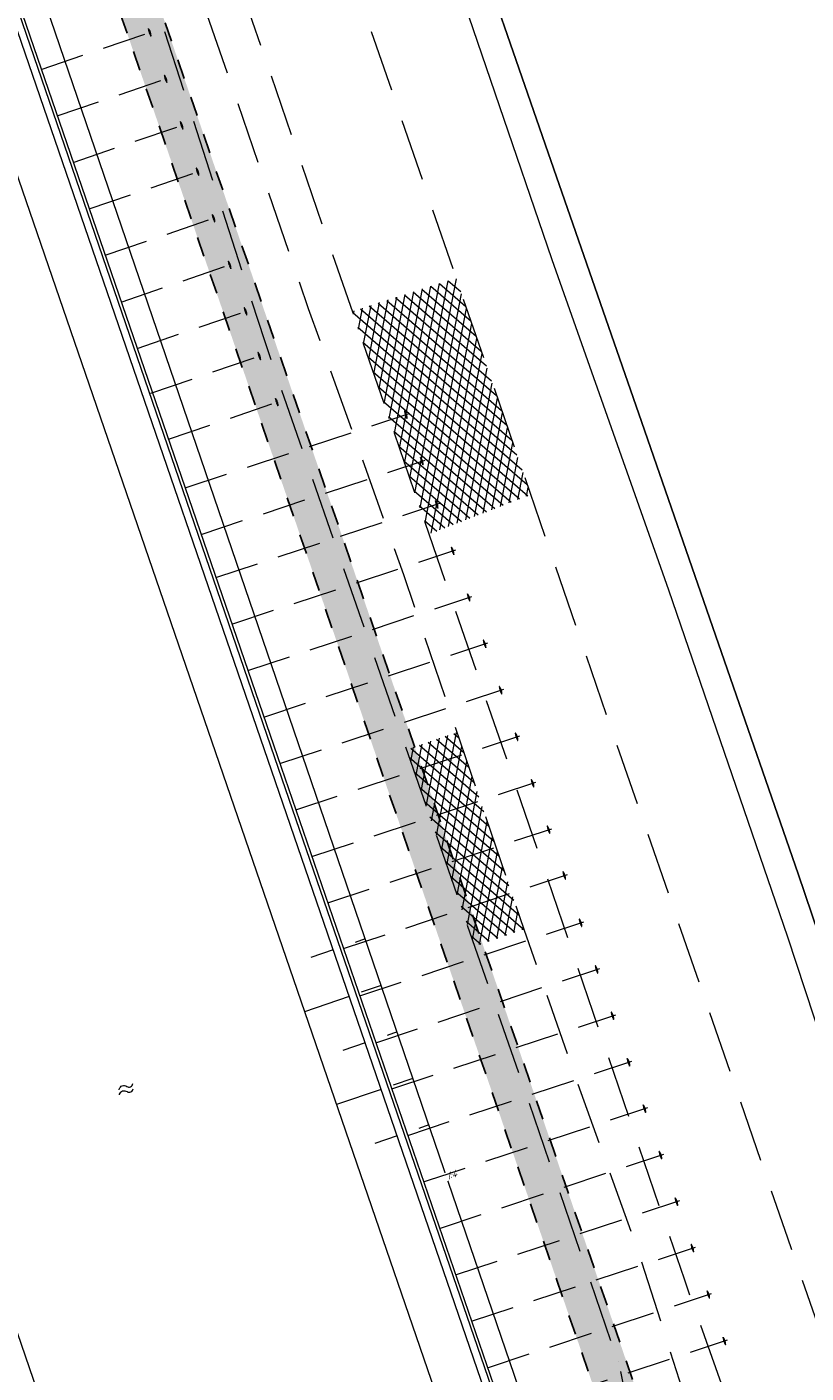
# Model space of a CAD drawing. Header units: metres. Extents: x 264570 to 266133, y 576109 to 577454.
# Tile 94 of 128: x 265559 to 265599, y 576769 to 576838. Entities that reach past the tile are written whole.
import ezdxf

# ---------------------------------------------------------------- set-up
doc = ezdxf.new("R2010")
doc.units = ezdxf.units.M
for name, pattern in [('NLCS-HIDDEN', [4, 2, -2]), ('XX-DASHED', [4.8, 3.15, -1.65]), ('XX-HIDDEN2', [3.335, 2.225, -1.11])]:
    doc.linetypes.add(name, pattern=pattern)
for name, color, linetype, lineweight in [('B-WE-GK-BESCHOEIING-TYPE_1-G', 252, 'B-WE-GK-BESCHOEIING_TYPE_1-G', 15), ('B-WE-GW-TALUDARCERING_LANG-G', 252, 'Continuous', 15), ('B-WE-KL-TRACE-A', 252, 'Continuous', 13), ('B-WE-KL-TRACE-GD', 252, 'NLCS-HIDDEN', 25), ('B-WE-OG-TOPOGRAFIE-G', 252, 'Continuous', 15), ('B-WE-OG-TOPOGRAFIE-S', 252, 'Continuous', 18), ('B-WE-VH-VERHARDING_ASFALT-A', 252, 'Continuous', 18), ('B-XX-AL-HOOGTELABEL-T18', 252, 'Continuous', 18), ('B-XX-GC-VERANKERING_ANKERSTANG-G', 252, 'XX-HIDDEN2', 18), ('B-XX-GK-BESCHOEIING_KUNSTSTOF-G', 252, 'GK-BESCHOEIING', 18), ('V-XX-AL-TOPOGRAFIE-G', 252, 'XX-DASHED', 18)]:
    doc.layers.add(name, color=color, linetype=linetype, lineweight=lineweight)
doc.styles.add('NLCS-ISO-ANNOTATIVE-T18', font='NLCS-ISO.ttf', dxfattribs={"oblique": 30, "height": 1.8})
doc.linetypes.add('B-WE-GK-BESCHOEIING_TYPE_1-G', pattern='A,7.5,[151,NLCS.shx,S=2,R=0,X=-0.25,Y=0.6],2.5', length=10)
doc.linetypes.add('GK-BESCHOEIING', pattern='A,30,-5,[1,NLCS.SHX,S=1,R=0,X=0,Y=0],-5', length=40)
pattern_1 = [(79.02545829, (53091.7779, 115408.78747), (-0.39268474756, 0.07614912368), []), (139.02545829, (53091.7779, 115408.78747), (-0.26228944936, -0.30200040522), [])]

# ---------------------------------------------------------------- blocks, each defined once
blk = doc.blocks.new('SOG-TOPOGRAFIE_WATER-SO')
at = {"flags": 128}
for points in [[(-2.51, 0.56), (-2.43, 0.7, -0.538831), (-0.42, 0.73, 0.605168), (1.26, 0.93, -4.035705)], [(-2.88, -0.71), (-2.79, -0.57, -0.538831), (-0.79, -0.54, 0.605168), (0.89, -0.34, -4.035705)]]:
    blk.add_lwpolyline(points, format="xyb", dxfattribs=at)

msp = doc.modelspace()

# ---------------------------------------------------------------- hatches: boundary and pattern name
at = {"layer": 'B-WE-KL-TRACE-A'}
h = msp.add_hatch(dxfattribs=at)
h.set_pattern_fill('DOTS', color=256, scale=0.5)
h.set_pattern_definition([(0, (265713.50372, 576754.34745), (0.079375, 0.15875), [0, -0.15875])])
h.paths.add_polyline_path([(265257.497, 576901.576), (265280.092, 576836.285), (265298.31, 576783.268), (265291.791, 576781.392), (265239.384, 576934.357), (265222.655, 576983.209), (265230.7, 576979.939), (265245.297, 576937.421), (265245.427, 576937.04)])
h.paths.add_polyline_path([(265223.141, 576984.793), (265219.917, 576993.606), (265211.971, 577028.584), (265210.547, 577042.097), (265222.786, 577002.989), (265229.989, 576982.009)])
h.paths.add_polyline_path([(265207.488, 577055.376), (265208.876, 577042.208), (265202.774, 577069.069)])
h.paths.add_polyline_path([(265194.59, 577097.909), (265209.11, 577055.736), (265209.669, 577050.426), (265224.354, 577003.504), (265246.856, 576937.963), (265259.058, 576902.111), (265281.655, 576836.813), (265331.28, 576692.401), (265402.247, 576711.023), (265417.831, 576715.057), (265434.246, 576719.393), (265450.777, 576723.65), (265466.98, 576727.876), (265483.558, 576732.243), (265517.748, 576741.103), (265533.987, 576745.376), (265551.26, 576749.845), (265566.674, 576753.911), (265582.241, 576757.871), (265589.311, 576759.685), (265591.043, 576760.329), (265486.412, 577064.17), (265488.303, 577064.821), (265593.602, 576759.04), (265591.727, 576758.343), (265591.58, 576758.769), (265589.803, 576758.108), (265582.65, 576756.272), (265567.088, 576752.314), (265551.677, 576748.248), (265534.403, 576743.779), (265518.165, 576739.506), (265483.975, 576730.646), (265467.398, 576726.28), (265451.191, 576722.053), (265434.662, 576717.796), (265418.248, 576713.46), (265402.664, 576709.426), (265330.216, 576690.416), (265298.846, 576781.706), (265290.739, 576779.372), (265237.824, 576933.823), (265212.508, 577007.744), (265210.34, 577028.314), (265197.8, 577083.516), (265193.03, 577097.371)])
at = {"layer": 'B-WE-VH-VERHARDING_ASFALT-A'}
h = msp.add_hatch(dxfattribs=at)
h.set_pattern_fill('AVH-ASFALT', color=256, scale=2, angle=90.07206, style=0, pattern_type=2)
h.set_pattern_definition(pattern_1)
h.paths.add_polyline_path([(265585.051, 576813.828), (265581.265, 576824.839), (265575.989, 576823.151), (265579.889, 576811.824)])
h = msp.add_hatch(dxfattribs=at)
h.set_pattern_fill('AVH-ASFALT', color=256, scale=2, angle=90.07206, style=0, pattern_type=2)
h.set_pattern_definition(pattern_1)
h.paths.add_polyline_path([(265584.705, 576791.719), (265581.306, 576801.74), (265578.749, 576800.853), (265582.217, 576790.856)])

# ---------------------------------------------------------------- linework, layer by layer
at = {"layer": 'B-WE-GW-TALUDARCERING_LANG-G', "flags": 128}
for points in [[(265576.641, 576791.223), (265576.132, 576791.049)], [(265575.019, 576790.667), (265573.884, 576790.277)], [(265577.449, 576788.858), (265576.437, 576788.51)], [(265575.831, 576788.302), (265573.562, 576787.523)], [(265578.258, 576786.492), (265577.753, 576786.319)], [(265576.643, 576785.938), (265575.508, 576785.548)], [(265579.066, 576784.126), (265578.061, 576783.781)], [(265577.455, 576783.573), (265575.186, 576782.794)], [(265579.875, 576781.761), (265579.374, 576781.589)], [(265578.267, 576781.209), (265577.132, 576780.819)]]:
    msp.add_lwpolyline(points, dxfattribs=at)
at = {"layer": 'B-WE-KL-TRACE-GD', "ltscale": 0.5, "flags": 128}
msp.add_lwpolyline([(265194.59, 577097.909), (265209.11, 577055.736), (265209.669, 577050.426), (265224.354, 577003.504), (265246.856, 576937.963), (265259.058, 576902.111), (265281.655, 576836.813), (265331.28, 576692.401), (265402.247, 576711.023), (265417.831, 576715.057), (265434.246, 576719.393), (265450.777, 576723.65), (265466.98, 576727.876), (265483.558, 576732.243), (265517.748, 576741.103), (265533.987, 576745.376), (265551.26, 576749.845), (265566.674, 576753.911), (265582.241, 576757.871), (265589.311, 576759.685), (265591.043, 576760.329), (265486.412, 577064.17), (265488.303, 577064.821), (265593.602, 576759.04), (265591.727, 576758.343), (265591.58, 576758.769), (265589.803, 576758.108), (265582.65, 576756.272), (265567.088, 576752.314), (265551.677, 576748.248), (265534.403, 576743.779), (265518.165, 576739.506), (265483.975, 576730.646), (265467.398, 576726.28), (265451.191, 576722.053), (265434.662, 576717.796), (265418.248, 576713.46), (265402.664, 576709.426), (265330.216, 576690.416), (265298.846, 576781.706), (265290.739, 576779.372), (265237.824, 576933.823), (265212.508, 577007.744), (265210.34, 577028.314), (265197.8, 577083.516), (265193.03, 577097.371)], close=True, dxfattribs=at)
at = {"layer": 'B-WE-OG-TOPOGRAFIE-G'}
for points in [[(265549.569, 576791.096), (265560.633, 576758.876), (265583.862, 576764.918), (265498.933, 577012.224)], [(265551.839, 576791.875), (265562.181, 576761.759), (265580.751, 576766.589), (265496.666, 577011.436)], [(265602.486, 576783.231), (265598.65, 576794.53), (265594.598, 576806.238), (265590.547, 576817.945), (265585.945, 576831.218), (265581.343, 576844.491), (265577.194, 576856.585), (265573.045, 576868.68), (265568.053, 576883.302), (265563.061, 576897.925), (265559.024, 576909.625), (265554.988, 576921.325), (265550.951, 576933.025), (265546.915, 576944.725), (265542.417, 576957.156)], [(265542.417, 576957.156), (265546.915, 576944.725), (265550.951, 576933.025), (265554.988, 576921.325), (265559.024, 576909.625), (265563.061, 576897.925), (265568.053, 576883.302), (265573.045, 576868.68), (265577.194, 576856.585), (265581.343, 576844.491), (265585.945, 576831.218), (265590.547, 576817.945), (265594.598, 576806.238), (265598.65, 576794.53), (265602.486, 576783.231)], [(265586.03, 576763.755), (265542.476, 576891.172), (265541.19, 576890.696)]]:
    msp.add_lwpolyline(points, dxfattribs=at)
at = {"layer": 'B-XX-GC-VERANKERING_ANKERSTANG-G'}
for p, q in [((265560.173, 576835.456), (265565.85, 576837.4)), ((265560.985, 576833.092), (265566.661, 576835.036)), ((265561.797, 576830.727), (265567.474, 576832.671)), ((265562.609, 576828.363), (265568.286, 576830.306)), ((265563.42, 576826.002), (265569.096, 576827.945)), ((265564.236, 576823.626), (265569.912, 576825.57)), ((265565.047, 576821.263), (265570.724, 576823.207)), ((265565.744, 576818.988), (265571.421, 576820.932)), ((265566.635, 576816.641), (265572.311, 576818.585)), ((265567.483, 576814.176), (265578.872, 576817.952)), ((265578.647, 576818.088, 0.289), (265578.639, 576818.085, 0.289)), ((265578.773, 576817.708, 0.289), (265578.765, 576817.706, 0.289)), ((265568.297, 576811.807), (265579.686, 576815.582)), ((265579.461, 576815.719, 0.289), (265579.453, 576815.716, 0.289)), ((265579.587, 576815.339, 0.289), (265579.579, 576815.336, 0.289)), ((265569.052, 576809.609), (265580.441, 576813.385)), ((265580.216, 576813.521, 0.289), (265580.208, 576813.518, 0.289)), ((265580.342, 576813.141, 0.289), (265580.334, 576813.139, 0.289)), ((265569.864, 576807.243), (265581.253, 576811.019)), ((265581.029, 576811.155, 0.29), (265581.021, 576811.152, 0.29)), ((265581.154, 576810.775, 0.29), (265581.146, 576810.772, 0.29)), ((265570.677, 576804.875), (265582.066, 576808.651)), ((265581.842, 576808.787, 0.29), (265581.834, 576808.784, 0.29)), ((265581.968, 576808.407, 0.29), (265581.96, 576808.405, 0.29)), ((265571.489, 576802.512), (265582.878, 576806.287)), ((265582.654, 576806.423, 0.29), (265582.646, 576806.421, 0.29)), ((265582.779, 576806.044, 0.29), (265582.771, 576806.041, 0.29)), ((265572.3, 576800.15), (265583.69, 576803.926)), ((265583.465, 576804.062, 0.289), (265583.457, 576804.059, 0.289)), ((265583.591, 576803.682, 0.289), (265583.583, 576803.68, 0.289)), ((265573.112, 576797.788), (265584.501, 576801.564)), ((265584.277, 576801.7, 0.289), (265584.269, 576801.697, 0.289)), ((265584.402, 576801.32, 0.289), (265584.394, 576801.318, 0.289)), ((265573.927, 576795.417), (265585.316, 576799.193)), ((265585.091, 576799.329, 0.289), (265585.083, 576799.326, 0.289)), ((265585.217, 576798.949, 0.289), (265585.209, 576798.947, 0.289)), ((265574.737, 576793.059), (265586.126, 576796.834)), ((265585.902, 576796.97, 0.289), (265585.894, 576796.968, 0.289)), ((265586.028, 576796.591, 0.289), (265586.02, 576796.588, 0.289)), ((265586.701, 576794.643, 0.288), (265586.693, 576794.64, 0.288)), ((265575.537, 576790.731), (265586.926, 576794.507)), ((265586.827, 576794.263, 0.288), (265586.819, 576794.261, 0.288)), ((265576.364, 576788.322), (265587.754, 576792.098)), ((265587.529, 576792.234, 0.288), (265587.521, 576792.231, 0.288)), ((265587.655, 576791.854, 0.288), (265587.647, 576791.852, 0.288)), ((265588.345, 576789.859, 0.288), (265588.337, 576789.856, 0.288)), ((265577.181, 576785.947), (265588.57, 576789.722)), ((265588.471, 576789.479, 0.288), (265588.463, 576789.476, 0.288)), ((265577.989, 576783.594), (265589.378, 576787.37)), ((265589.154, 576787.506, 0.288), (265589.146, 576787.504, 0.288)), ((265589.28, 576787.126, 0.288), (265589.272, 576787.124, 0.288)), ((265578.802, 576781.23), (265590.191, 576785.005)), ((265589.966, 576785.141, 0.287), (265589.958, 576785.139, 0.287)), ((265590.092, 576784.762, 0.287), (265590.084, 576784.759, 0.287)), ((265590.777, 576782.781, 0.287), (265590.769, 576782.778, 0.287)), ((265590.903, 576782.401, 0.287), (265590.895, 576782.399, 0.287)), ((265591.591, 576780.413, 0.287), (265591.583, 576780.41, 0.287)), ((265591.717, 576780.033, 0.287), (265591.709, 576780.031, 0.287)), ((265581.239, 576774.137), (265592.628, 576777.912)), ((265592.404, 576778.048, 0.287), (265592.396, 576778.046, 0.287)), ((265592.53, 576777.669, 0.287), (265592.521, 576777.666, 0.287)), ((265582.05, 576771.776), (265593.439, 576775.552)), ((265593.215, 576775.688, 0.286), (265593.207, 576775.685, 0.286)), ((265593.34, 576775.308, 0.286), (265593.332, 576775.306, 0.286)), ((265582.862, 576769.412), (265594.252, 576773.188)), ((265594.027, 576773.324, 0.286), (265594.019, 576773.321, 0.286)), ((265594.153, 576772.944, 0.286), (265594.145, 576772.942, 0.286)), ((265583.675, 576767.048), (265595.065, 576770.824)), ((265594.84, 576770.96, 0.286), (265594.832, 576770.957, 0.286)), ((265594.966, 576770.58, 0.286), (265594.958, 576770.577, 0.286))]:
    msp.add_line(p, q, dxfattribs=at)
for centre, radius, start, end in [((265567.647, 576837.853), 2.057, 189.00275, 194.19825), ((265565.103, 576837.137), 0.647, 19.89036, 37.54037), ((265565.109, 576837.141), 0.647, 19.33534, 37.35172), ((265567.548, 576838.143), 2.057, 203.58912, 208.78461), ((265565.696, 576837.252), 0.106, 76.98106, 101.04588), ((265565.638, 576837.422), 0.106, 296.74148, 320.8063), ((265565.098, 576837.15), 0.647, 0.24699, 17.89701), ((265565.106, 576837.15), 0.647, 0.43565, 18.45202), ((265568.459, 576835.489), 2.057, 189.00275, 194.19825), ((265565.915, 576834.773), 0.647, 19.89036, 37.54037), ((265565.921, 576834.777), 0.647, 19.33534, 37.35172), ((265566.508, 576834.888), 0.106, 76.98106, 101.04588), ((265566.45, 576835.058), 0.106, 296.74148, 320.8063), ((265565.91, 576834.786), 0.647, 0.24699, 17.89701), ((265565.918, 576834.786), 0.647, 0.43565, 18.45202), ((265568.36, 576835.779), 2.057, 203.58912, 208.78461), ((265569.271, 576833.124), 2.057, 189.00275, 194.19825), ((265566.727, 576832.408), 0.647, 19.89036, 37.54037), ((265566.733, 576832.412), 0.647, 19.33534, 37.35172), ((265569.172, 576833.414), 2.057, 203.58912, 208.78461), ((265567.32, 576832.523), 0.106, 76.98106, 101.04588), ((265567.262, 576832.693), 0.106, 296.74148, 320.8063), ((265566.722, 576832.421), 0.647, 0.24699, 17.89701), ((265566.73, 576832.421), 0.647, 0.43565, 18.45202), ((265570.083, 576830.76), 2.057, 189.00275, 194.19825), ((265567.539, 576830.044), 0.647, 19.89036, 37.54037), ((265567.545, 576830.048), 0.647, 19.33534, 37.35172), ((265569.984, 576831.05), 2.057, 203.58912, 208.78461), ((265568.132, 576830.159), 0.106, 76.98106, 101.04588), ((265568.074, 576830.329), 0.106, 296.74148, 320.8063), ((265567.534, 576830.056), 0.647, 0.24699, 17.89701), ((265567.542, 576830.057), 0.647, 0.43565, 18.45202), ((265570.894, 576828.399), 2.057, 189.00275, 194.19825), ((265568.35, 576827.683), 0.647, 19.89036, 37.54037), ((265568.356, 576827.687), 0.647, 19.33534, 37.35172), ((265570.795, 576828.689), 2.057, 203.58912, 208.78461), ((265568.943, 576827.798), 0.106, 76.98106, 101.04588), ((265568.885, 576827.968), 0.106, 296.74148, 320.8063), ((265568.345, 576827.695), 0.647, 0.24699, 17.89701), ((265568.353, 576827.696), 0.647, 0.43565, 18.45202), ((265571.71, 576826.023), 2.057, 189.00275, 194.19825), ((265569.166, 576825.307), 0.647, 19.89036, 37.54037), ((265569.172, 576825.311), 0.647, 19.33534, 37.35172), ((265571.611, 576826.313), 2.057, 203.58912, 208.78461), ((265569.759, 576825.422), 0.106, 76.98106, 101.04588), ((265569.7, 576825.592), 0.106, 296.74148, 320.8063), ((265569.161, 576825.32), 0.647, 0.24699, 17.89701), ((265569.168, 576825.32), 0.647, 0.43565, 18.45202), ((265572.522, 576823.66), 2.057, 189.00275, 194.19825), ((265569.977, 576822.944), 0.647, 19.89036, 37.54037), ((265569.983, 576822.948), 0.647, 19.33534, 37.35172), ((265572.423, 576823.95), 2.057, 203.58912, 208.78461), ((265570.57, 576823.059), 0.106, 76.98106, 101.04588), ((265570.512, 576823.229), 0.106, 296.74148, 320.8063), ((265569.973, 576822.957), 0.647, 0.24699, 17.89701), ((265569.98, 576822.957), 0.647, 0.43565, 18.45202), ((265573.219, 576821.385), 2.057, 189.00275, 194.19825), ((265570.674, 576820.669), 0.647, 19.89036, 37.54037), ((265570.68, 576820.673), 0.647, 19.33534, 37.35172), ((265573.119, 576821.675), 2.057, 203.58912, 208.78461), ((265571.267, 576820.784), 0.106, 76.98106, 101.04588), ((265571.209, 576820.955), 0.106, 296.74148, 320.8063), ((265570.669, 576820.682), 0.647, 0.24699, 17.89701), ((265570.677, 576820.683), 0.647, 0.43565, 18.45202), ((265574.109, 576819.038), 2.057, 189.00275, 194.19825), ((265571.565, 576818.322), 0.647, 19.89036, 37.54037), ((265571.571, 576818.326), 0.647, 19.33534, 37.35172), ((265572.158, 576818.437), 0.106, 76.98106, 101.04588), ((265572.099, 576818.607), 0.106, 296.74148, 320.8063), ((265571.56, 576818.335), 0.647, 0.24699, 17.89701), ((265571.567, 576818.335), 0.647, 0.43565, 18.45202), ((265574.01, 576819.328), 2.057, 203.58912, 208.78461), ((265580.674, 576818.387), 2.057, 188.44257, 193.63807), ((265578.123, 576817.696), 0.647, 19.33018, 36.98019), ((265578.129, 576817.7), 0.647, 18.77516, 36.79154), ((265580.578, 576818.679), 2.057, 203.02895, 208.22443), ((265578.717, 576817.806), 0.106, 76.42088, 100.48571), ((265578.66, 576817.976), 0.106, 296.18131, 320.24612), ((265578.118, 576817.709), 0.647, 359.68682, 17.33683), ((265578.126, 576817.71), 0.647, 359.87547, 17.89184), ((265581.488, 576816.018), 2.057, 188.44257, 193.63807), ((265578.936, 576815.327), 0.647, 19.33018, 36.98019), ((265578.943, 576815.331), 0.647, 18.77516, 36.79154), ((265581.391, 576816.309), 2.057, 203.02895, 208.22443), ((265579.531, 576815.436), 0.106, 76.42088, 100.48571), ((265579.474, 576815.607), 0.106, 296.18131, 320.24612), ((265578.932, 576815.34), 0.647, 359.68682, 17.33683), ((265578.939, 576815.34), 0.647, 359.87547, 17.89184), ((265582.243, 576813.82), 2.057, 188.44257, 193.63807), ((265579.691, 576813.129), 0.647, 19.33018, 36.98019), ((265579.697, 576813.133), 0.647, 18.77516, 36.79154), ((265582.146, 576814.112), 2.057, 203.02895, 208.22443), ((265580.285, 576813.239), 0.106, 76.42088, 100.48571), ((265580.229, 576813.409), 0.106, 296.18131, 320.24612), ((265579.687, 576813.142), 0.647, 359.68682, 17.33683), ((265579.694, 576813.143), 0.647, 359.87547, 17.89184), ((265583.055, 576811.454), 2.057, 188.44257, 193.63807), ((265580.504, 576810.763), 0.647, 19.33018, 36.98019), ((265580.51, 576810.767), 0.647, 18.77516, 36.79154), ((265582.959, 576811.745), 2.057, 203.02895, 208.22443), ((265581.098, 576810.872), 0.106, 76.42088, 100.48571), ((265581.042, 576811.043), 0.106, 296.18131, 320.24612), ((265580.5, 576810.776), 0.647, 359.68682, 17.33683), ((265580.507, 576810.776), 0.647, 359.87547, 17.89184), ((265583.869, 576809.086), 2.057, 188.44257, 193.63807), ((265581.317, 576808.395), 0.647, 19.33018, 36.98019), ((265581.323, 576808.399), 0.647, 18.77516, 36.79154), ((265583.772, 576809.378), 2.057, 203.02895, 208.22443), ((265581.911, 576808.505), 0.106, 76.42088, 100.48571), ((265581.855, 576808.675), 0.106, 296.18131, 320.24612), ((265581.313, 576808.408), 0.647, 359.68682, 17.33683), ((265581.32, 576808.409), 0.647, 359.87547, 17.89184), ((265584.68, 576806.723), 2.057, 188.44257, 193.63807), ((265582.129, 576806.032), 0.647, 19.33018, 36.98019), ((265582.135, 576806.035), 0.647, 18.77516, 36.79154), ((265584.584, 576807.014), 2.057, 203.02895, 208.22443), ((265582.723, 576806.141), 0.106, 76.42088, 100.48571), ((265582.667, 576806.312), 0.106, 296.18131, 320.24612), ((265582.125, 576806.044), 0.647, 359.68682, 17.33683), ((265582.132, 576806.045), 0.647, 359.87547, 17.89184), ((265585.492, 576804.362), 2.057, 188.44257, 193.63807), ((265582.94, 576803.67), 0.647, 19.33018, 36.98019), ((265582.946, 576803.674), 0.647, 18.77516, 36.79154), ((265585.395, 576804.653), 2.057, 203.02895, 208.22443), ((265583.535, 576803.78), 0.106, 76.42088, 100.48571), ((265583.478, 576803.951), 0.106, 296.18131, 320.24612), ((265582.936, 576803.683), 0.647, 359.68682, 17.33683), ((265582.943, 576803.684), 0.647, 359.87547, 17.89184), ((265586.303, 576801.999), 2.057, 188.44257, 193.63807), ((265583.752, 576801.308), 0.647, 19.33018, 36.98019), ((265583.758, 576801.312), 0.647, 18.77516, 36.79154), ((265586.207, 576802.29), 2.057, 203.02895, 208.22443), ((265584.346, 576801.417), 0.106, 76.42088, 100.48571), ((265584.29, 576801.588), 0.106, 296.18131, 320.24612), ((265583.748, 576801.321), 0.647, 359.68682, 17.33683), ((265583.755, 576801.322), 0.647, 359.87547, 17.89184), ((265587.118, 576799.628), 2.057, 188.44257, 193.63807), ((265584.567, 576798.937), 0.647, 19.33018, 36.98019), ((265584.573, 576798.941), 0.647, 18.77516, 36.79154), ((265587.022, 576799.92), 2.057, 203.02895, 208.22443), ((265585.161, 576799.047), 0.106, 76.42088, 100.48571), ((265585.104, 576799.217), 0.106, 296.18131, 320.24612), ((265584.562, 576798.95), 0.647, 359.68682, 17.33683), ((265584.57, 576798.951), 0.647, 359.87547, 17.89184), ((265587.929, 576797.27), 2.057, 188.44257, 193.63807), ((265585.377, 576796.579), 0.647, 19.33018, 36.98019), ((265585.383, 576796.583), 0.647, 18.77516, 36.79154), ((265587.832, 576797.561), 2.057, 203.02895, 208.22443), ((265585.971, 576796.688), 0.106, 76.42088, 100.48571), ((265585.915, 576796.859), 0.106, 296.18131, 320.24612), ((265585.373, 576796.592), 0.647, 359.68682, 17.33683), ((265585.38, 576796.592), 0.647, 359.87547, 17.89184), ((265588.728, 576794.942), 2.057, 188.44257, 193.63807), ((265586.177, 576794.251), 0.647, 19.33018, 36.98019), ((265586.183, 576794.255), 0.647, 18.77516, 36.79154), ((265588.632, 576795.234), 2.057, 203.02895, 208.22443), ((265586.771, 576794.361), 0.106, 76.42088, 100.48571), ((265586.714, 576794.531), 0.106, 296.18131, 320.24612), ((265586.172, 576794.264), 0.647, 359.68682, 17.33683), ((265586.18, 576794.265), 0.647, 359.87547, 17.89184), ((265589.556, 576792.533), 2.057, 188.44257, 193.63807), ((265587.005, 576791.842), 0.647, 19.33018, 36.98019), ((265587.011, 576791.846), 0.647, 18.77516, 36.79154), ((265589.46, 576792.825), 2.057, 203.02895, 208.22443), ((265587.599, 576791.952), 0.106, 76.42088, 100.48571), ((265587.542, 576792.122), 0.106, 296.18131, 320.24612), ((265587, 576791.855), 0.647, 359.68682, 17.33683), ((265587.008, 576791.856), 0.647, 359.87547, 17.89184), ((265590.372, 576790.158), 2.057, 188.44257, 193.63807), ((265587.821, 576789.467), 0.647, 19.33018, 36.98019), ((265587.827, 576789.471), 0.647, 18.77516, 36.79154), ((265590.276, 576790.449), 2.057, 203.02895, 208.22443), ((265588.415, 576789.576), 0.106, 76.42088, 100.48571), ((265588.358, 576789.747), 0.106, 296.18131, 320.24612), ((265587.817, 576789.48), 0.647, 359.68682, 17.33683), ((265587.824, 576789.48), 0.647, 359.87547, 17.89184), ((265591.181, 576787.806), 2.057, 188.44257, 193.63807), ((265588.629, 576787.114), 0.647, 19.33018, 36.98019), ((265588.635, 576787.118), 0.647, 18.77516, 36.79154), ((265591.084, 576788.097), 2.057, 203.02895, 208.22443), ((265589.223, 576787.224), 0.106, 76.42088, 100.48571), ((265589.167, 576787.395), 0.106, 296.18131, 320.24612), ((265588.625, 576787.127), 0.647, 359.68682, 17.33683), ((265588.632, 576787.128), 0.647, 359.87547, 17.89184), ((265591.993, 576785.441), 2.057, 188.44257, 193.63807), ((265589.442, 576784.75), 0.647, 19.33018, 36.98019), ((265589.448, 576784.754), 0.647, 18.77516, 36.79154), ((265591.897, 576785.732), 2.057, 203.02895, 208.22443), ((265590.036, 576784.859), 0.106, 76.42088, 100.48571), ((265589.979, 576785.03), 0.106, 296.18131, 320.24612), ((265589.437, 576784.762), 0.647, 359.68682, 17.33683), ((265589.445, 576784.763), 0.647, 359.87547, 17.89184), ((265592.804, 576783.08), 2.057, 188.44257, 193.63807), ((265590.253, 576782.389), 0.647, 19.33018, 36.98019), ((265590.259, 576782.393), 0.647, 18.77516, 36.79154), ((265592.708, 576783.371), 2.057, 203.02895, 208.22443), ((265590.847, 576782.498), 0.106, 76.42088, 100.48571), ((265590.79, 576782.669), 0.106, 296.18131, 320.24612), ((265590.249, 576782.402), 0.647, 359.68682, 17.33683), ((265590.256, 576782.403), 0.647, 359.87547, 17.89184), ((265593.618, 576780.712), 2.057, 188.44257, 193.63807), ((265591.066, 576780.021), 0.647, 19.33018, 36.98019), ((265591.073, 576780.025), 0.647, 18.77516, 36.79154), ((265593.522, 576781.003), 2.057, 203.02895, 208.22443), ((265591.661, 576780.13), 0.106, 76.42088, 100.48571), ((265591.604, 576780.301), 0.106, 296.18131, 320.24612), ((265591.062, 576780.034), 0.647, 359.68682, 17.33683), ((265591.07, 576780.035), 0.647, 359.87547, 17.89184), ((265594.431, 576778.348), 2.057, 188.44257, 193.63807), ((265591.879, 576777.657), 0.647, 19.33018, 36.98019), ((265591.885, 576777.661), 0.647, 18.77516, 36.79154), ((265594.334, 576778.639), 2.057, 203.02895, 208.22443), ((265592.473, 576777.766), 0.106, 76.42088, 100.48571), ((265592.417, 576777.937), 0.106, 296.18131, 320.24612), ((265591.875, 576777.669), 0.647, 359.68682, 17.33683), ((265591.882, 576777.67), 0.647, 359.87547, 17.89184), ((265595.242, 576775.988), 2.057, 188.44257, 193.63807), ((265592.69, 576775.296), 0.647, 19.33018, 36.98019), ((265592.696, 576775.3), 0.647, 18.77516, 36.79154), ((265595.145, 576776.279), 2.057, 203.02895, 208.22443), ((265593.284, 576775.406), 0.106, 76.42088, 100.48571), ((265593.228, 576775.577), 0.106, 296.18131, 320.24612), ((265592.686, 576775.309), 0.647, 359.68682, 17.33683), ((265592.693, 576775.31), 0.647, 359.87547, 17.89184), ((265596.054, 576773.623), 2.057, 188.44257, 193.63807), ((265593.502, 576772.932), 0.647, 19.33018, 36.98019), ((265593.509, 576772.936), 0.647, 18.77516, 36.79154), ((265595.957, 576773.914), 2.057, 203.02895, 208.22443), ((265594.097, 576773.041), 0.106, 76.42088, 100.48571), ((265594.04, 576773.212), 0.106, 296.18131, 320.24612), ((265593.498, 576772.945), 0.647, 359.68682, 17.33683), ((265593.505, 576772.946), 0.647, 359.87547, 17.89184), ((265596.867, 576771.259), 2.057, 188.44257, 193.63807), ((265594.315, 576770.568), 0.647, 19.33018, 36.98019), ((265594.321, 576770.572), 0.647, 18.77516, 36.79154), ((265596.77, 576771.55), 2.057, 203.02895, 208.22443), ((265594.91, 576770.677), 0.106, 76.42088, 100.48571), ((265594.853, 576770.848), 0.106, 296.18131, 320.24612), ((265594.311, 576770.581), 0.647, 359.68682, 17.33683), ((265594.318, 576770.582), 0.647, 359.87547, 17.89184)]:
    msp.add_arc(centre, radius, start, end, dxfattribs=at)
at = {"layer": 'V-XX-AL-TOPOGRAFIE-G', "flags": 128}
for points in [[(265514.949, 577019.096), (265516.733, 577013.94), (265520.732, 577002.346), (265524.73, 576990.752), (265529.74, 576975.765), (265530.367, 576974.326), (265530.672, 576973.229), (265533.789, 576964.113), (265536.445, 576956.348), (265536.767, 576955.333), (265537.41, 576953.415), (265541.341, 576942.396), (265545.272, 576931.377), (265549.849, 576917.675), (265554.425, 576903.972), (265557.23, 576895.105), (265558.9, 576889.822), (265569.28, 576859.696), (265588.943, 576802.509), (265598.107, 576776.023), (265600.067, 576770.39)], [(265594.748, 576768.583), (265592.869, 576773.911), (265583.882, 576800.23), (265563.662, 576858.948), (265543.766, 576916.63), (265528.885, 576961.28), (265527.828, 576964.107), (265514.683, 577000.959), (265509.166, 577017.111)]]:
    msp.add_lwpolyline(points, dxfattribs=at)
msp.add_lwpolyline([(265511.228, 576997.234), (265513.41, 576997.978), (265513.627, 576997.346), (265514.903, 577000.343), (265516.49, 576995.894), (265515.556, 576991.745), (265516.304, 576989.57), (265525.525, 576963.355), (265526.576, 576960.465), (265537.586, 576928.06), (265537.696, 576927.744), (265543.218, 576911.474), (265548.066, 576897.5), (265553.836, 576881.018), (265559.283, 576864.915), (265564.471, 576849.837), (265568.478, 576838.608), (265573.749, 576823.29), (265578.586, 576809.76), (265584.705, 576791.719), (265586.935, 576785.296), (265590.588, 576775.134), (265592.747, 576768.328), (265592.747, 576768.328, -0.186413), (265592.574, 576764.868), (265592.574, 576764.868, 0.159359), (265592.517, 576761.561), (265592.517, 576761.561), (265593.115, 576759.344), (265593.115, 576759.344, 0.380814), (265593.438, 576758.979), (265593.438, 576758.979), (265590.067, 576757.726), (265590.067, 576757.726, 0.417728), (265590.289, 576758.458), (265590.289, 576758.458), (265589.502, 576761.038), (265589.502, 576761.038, -0.053436), (265589.304, 576762.237), (265589.304, 576762.237, -0.094942), (265589.589, 576764.354), (265589.589, 576764.354, 0.139975), (265589.498, 576769.705), (265589.498, 576769.705), (265584.459, 576784.394), (265571.531, 576821.656), (265565.862, 576839.205), (265559.491, 576857.213), (265553.056, 576875.652), (265546.626, 576894.543), (265541.054, 576909.925), (265535.174, 576927.715), (265529.868, 576943.282), (265524.415, 576958.742), (265518.891, 576974.974), (265513.187, 576991.49)], format="xyb", close=True, dxfattribs=at)

# ---------------------------------------------------------------- block references
at = {"layer": 'B-WE-OG-TOPOGRAFIE-S', "xscale": 0.2, "yscale": 0.2, "zscale": 0.2, "rotation": 18.93095393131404}
msp.add_blockref('SOG-TOPOGRAFIE_WATER-SO', (265564.646, 576783.611), dxfattribs=at)

# ---------------------------------------------------------------- next in the draw order: texts
at = {"layer": 'B-XX-AL-HOOGTELABEL-T18', "insert": (265580.681, 576779.277), "char_height": 0.36, "width": 0.36, "attachment_point": 1, "rotation": 20.62201, "style": 'NLCS-ISO-ANNOTATIVE-T18', "bg_fill": 3, "box_fill_scale": 1.1, "bg_fill_color": 256, "bg_fill_transparency": 0}
msp.add_mtext('1:4', dxfattribs=at)

# ---------------------------------------------------------------- next in the draw order: linework, layer by layer
at = {"layer": 'B-WE-GK-BESCHOEIING-TYPE_1-G', "ltscale": 0.6}
msp.add_lwpolyline([(265499.402, 577012.39), (265514.21, 576969.083), (265533.982, 576911.375), (265538.33, 576898.585), (265538.924, 576896.818), (265541.041, 576890.667), (265541.499, 576889.35), (265555.117, 576849.72), (265572.224, 576799.912), (265584.293, 576764.788), (265560.206, 576758.521), (265549.042, 576790.665)], dxfattribs=at)
at = {"layer": 'B-WE-OG-TOPOGRAFIE-G'}
msp.add_lwpolyline([(265565.2, 576967.879), (265560.911, 576966.81), (265554.19, 576964.695), (265551.824, 576963.637), (265545.455, 576960.853), (265543.135, 576959.952), (265541.215, 576959.026), (265540.692, 576957.811), (265540.691, 576956.436), (265541.575, 576954.654), (265542.98, 576950.709), (265549.315, 576932.632), (265556.555, 576911.606), (265563.648, 576891.833), (265570.283, 576872.259), (265576.499, 576853.989), (265580.333, 576842.771), (265586.134, 576825.786), (265592.058, 576808.978), (265598.116, 576791.328), (265602.569, 576777.786)], dxfattribs=at)
at = {"layer": 'B-XX-GC-VERANKERING_ANKERSTANG-G'}
for p, q in [((265579.613, 576778.869), (265591.002, 576782.645)), ((265580.426, 576776.501), (265591.816, 576780.277))]:
    msp.add_line(p, q, dxfattribs=at)
at = {"layer": 'B-XX-GK-BESCHOEIING_KUNSTSTOF-G', "linetype": 'Continuous'}
msp.add_lwpolyline([(265499.402, 577012.39), (265499.544, 577012.439), (265514.352, 576969.132), (265534.124, 576911.423), (265538.472, 576898.633), (265539.066, 576896.866), (265541.183, 576890.716), (265541.641, 576889.399), (265555.259, 576849.769), (265572.365, 576799.96), (265584.487, 576764.684), (265560.109, 576758.341), (265548.901, 576790.616), (265549.042, 576790.665)], dxfattribs=at)

doc.saveas('drawing.dxf')
